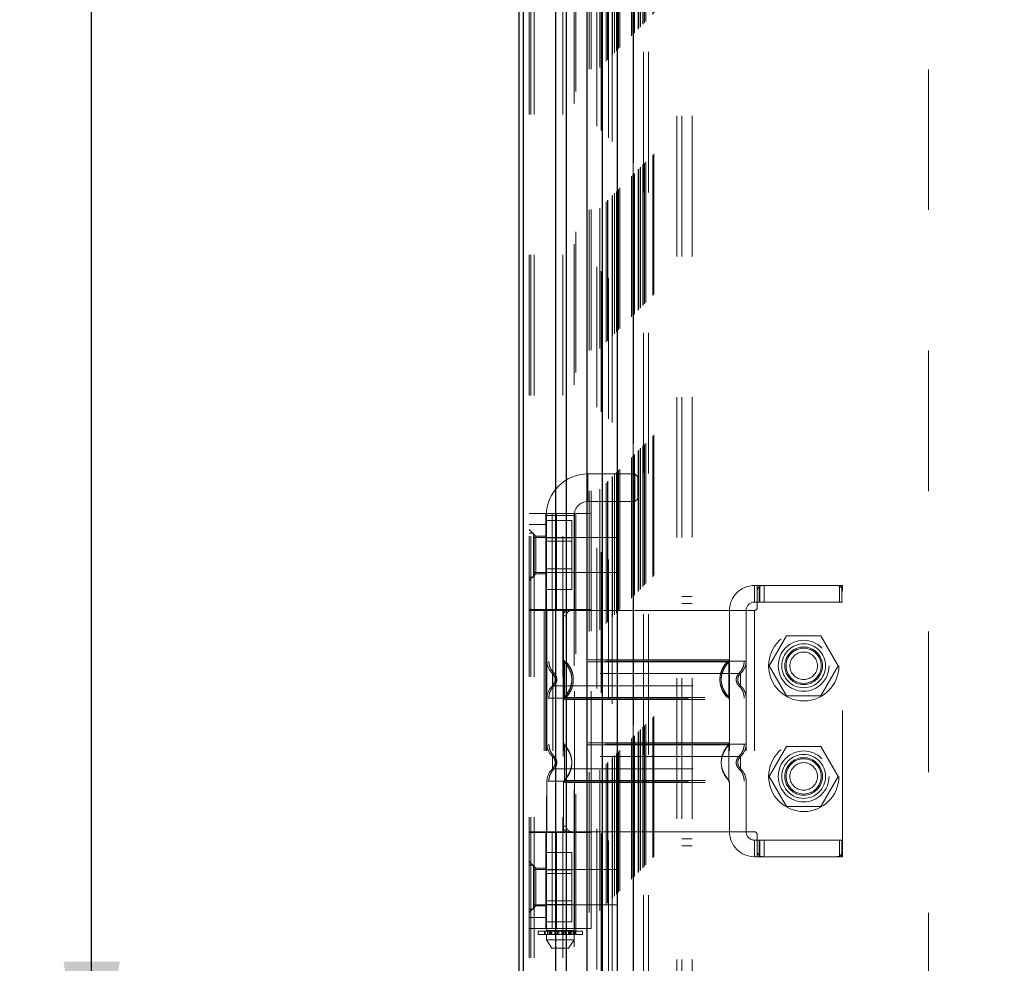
# Model space of a CAD drawing. Header units: inches. Extents: x 0.2 to 10.8, y 0.2 to 8.2.
# Tile 38 of 84: x 2.784 to 3.485, y 3.392 to 4.064. Entities that reach past the tile are written whole.
import ezdxf

# ---------------------------------------------------------------- set-up
doc = ezdxf.new("R2010")
doc.units = ezdxf.units.IN
doc.header["$MEASUREMENT"] = 0
doc.linetypes.add('HIDDEN', pattern=[0.075, 0.05, -0.025])
doc.layers.add('DIMENSIONS', color=140, linetype='Continuous')
doc.styles.add('SLDTEXTSTYLE0', font='TXT', dxfattribs={"width": 0.7})
doc.dimstyles.new('SLDDIMSTYLE0', dxfattribs={"dimtxt": 0.084961, "dimasz": 0.13, "dimexe": 0, "dimexo": 0.0625, "dimgap": 0.02124, "dimtad": 0, "dimtih": 1, "dimtoh": 1, "dimlfac": 10, "dimrnd": 1e-09, "dimzin": 12, "dimdsep": 46, "dimtxsty": 'SLDTEXTSTYLE0', "dimsah": 1, "dimcen": 0.09, "dimadec": 0, "dimazin": 3, "dimtfac": 1, "dimtofl": 0, "dimtmove": 0, "dimatfit": 3, "dimfxl": 0, "dimfrac": 2, "dimtolj": 1, "dimtzin": 12, "dimarcsym": 0})

# ---------------------------------------------------------------- blocks, each defined once
blk = doc.blocks.new('_D_1')
at = {"layer": 'DIMENSIONS'}
for p, q in [((3.4347, 5.05183), (2.71022, 5.05183)), ((2.83522, 5.05183), (2.83522, 4.4183)), ((2.67365, 4.26424), (2.64512, 4.26424)), ((2.64512, 4.26424), (2.64512, 4.12921)), ((2.9968, 4.26424), (3.02533, 4.26424)), ((3.02533, 4.26424), (3.02533, 4.12921)), ((2.64512, 4.12921), (2.67365, 4.12921)), ((3.02533, 4.12921), (2.9968, 4.12921)), ((2.83522, 3.26349), (2.83522, 4.11019)), ((3.43463, 3.26349), (2.71022, 3.26349))]:
    blk.add_line(p, q, dxfattribs=at)
for points in [[(2.83522, 5.05183), (2.81522, 4.92183), (2.85522, 4.92183)], [(2.83522, 3.26349), (2.85522, 3.39349), (2.81522, 3.39349)]]:
    blk.add_solid(points, dxfattribs=at)
at = {"layer": 'DIMENSIONS', "char_height": 0.083333, "attachment_point": 1, "style": 'SLDTEXTSTYLE0'}
for s, insert in [('17.88', (2.67365, 4.39069)), ('454.2', (2.67365, 4.23664))]:
    blk.add_mtext(s, dxfattribs=dict(at, insert=insert))

msp = doc.modelspace()

# ---------------------------------------------------------------- linework, layer by layer
at = {"color": 7, "linetype": 'HIDDEN', "lineweight": 18}
for p, q in [((3.150237, 2.996171), (3.150237, 5.685588)), ((3.146637, 2.996171), (3.146637, 5.330348)), ((3.147692, 2.996171), (3.147692, 5.32975)), ((3.150237, 2.996171), (3.150237, 5.328552)), ((3.170583, 2.996171), (3.170583, 5.318981)), ((3.173128, 2.996171), (3.173128, 5.318671)), ((3.178675, 5.303884), (3.178675, 3.011434)), ((3.179784, 3.012531), (3.179784, 5.30279)), ((3.189387, 3.028327), (3.189387, 5.286995)), ((3.190747, 3.028455), (3.190747, 5.286867)), ((3.194787, 5.287826), (3.194787, 3.027496)), ((3.19683, 3.029577), (3.19683, 5.285744)), ((3.197916, 5.284657), (3.197916, 3.030661)), ((3.201329, 3.034077), (3.201329, 5.281244)), ((3.202306, 3.035054), (3.202306, 5.280268)), ((3.202486, 3.035234), (3.202486, 5.280088)), ((3.202974, 5.27961), (3.202974, 3.035725)), ((3.205688, 5.276924), (3.205688, 3.038397)), ((3.205725, 3.038471), (3.205725, 5.276853)), ((3.205886, 3.038634), (3.205886, 5.276688)), ((3.207319, 3.040071), (3.207319, 5.27525)), ((3.208669, 3.041417), (3.208669, 5.273905)), ((3.209234, 5.27339), (3.209234, 3.041932)), ((3.210232, 3.04298), (3.210232, 5.272342)), ((3.211109, 3.043857), (3.211109, 5.271465)), ((3.219369, 3.052117), (3.219369, 5.263204)), ((3.220369, 3.053117), (3.220369, 5.262204)), ((3.220625, 5.261931), (3.220625, 3.053394)), ((3.220869, 5.261704), (3.220869, 3.053617)), ((3.220869, 3.053617), (3.220869, 5.261704)), ((3.221369, 3.054117), (3.221369, 5.261204)), ((3.221426, 3.054153), (3.221426, 5.261153)), ((3.224119, 3.056867), (3.224119, 5.258454)), ((3.224119, 3.056867), (3.224119, 5.258454)), ((3.224408, 3.057156), (3.224408, 5.258165)), ((3.225523, 3.058271), (3.225523, 5.25705)), ((3.225869, 3.058617), (3.225869, 5.256704)), ((3.227816, 3.060541), (3.227816, 5.254779)), ((3.228665, 3.061413), (3.228665, 5.253909)), ((3.229593, 3.062341), (3.229593, 5.252981)), ((3.234501, 3.067249), (3.234501, 5.248072)), ((3.235375, 3.068127), (3.235375, 5.247219)), ((3.251737, 3.095071), (3.251737, 5.220171)), ((3.251737, 3.095071), (3.251737, 5.220171)), ((3.255337, 3.095071), (3.255337, 5.220171)), ((3.262537, 3.095071), (3.262537, 5.220171)), ((3.220696, 3.140711), (3.220696, 5.174611)), ((3.227896, 3.140711), (3.227896, 5.174611)), ((3.231496, 3.140711), (3.231496, 5.174611)), ((3.231496, 3.140711), (3.231496, 5.174611)), ((3.430696, 3.328211), (3.430696, 4.987111)), ((3.18837, 3.720738), (3.18837, 3.740423)), ((3.221834, 3.740423), (3.18837, 3.740423)), ((3.221834, 3.740423), (3.221834, 3.720738)), ((3.223803, 3.738455), (3.221834, 3.740423)), ((3.223803, 3.738455), (3.223803, 3.722707)), ((3.18837, 3.720738), (3.221834, 3.720738)), ((3.221834, 3.720738), (3.223803, 3.722707)), ((3.146637, 3.712219), (3.190732, 3.712219)), ((3.158448, 3.643912), (3.158448, 3.712219)), ((3.158448, 3.707266), (3.176948, 3.707266)), ((3.158842, 3.710896), (3.178527, 3.710896)), ((3.158842, 3.710896), (3.158842, 3.41562)), ((3.162978, 3.643912), (3.162978, 3.712219)), ((3.166035, 3.712219), (3.166035, 3.643912)), ((3.176948, 3.694968), (3.176948, 3.707266)), ((3.178527, 3.41562), (3.178527, 3.710896)), ((3.178921, 3.643912), (3.178921, 3.712219)), ((3.190732, 3.643912), (3.190732, 3.712219)), ((3.146637, 3.704345), (3.158448, 3.704345)), ((3.151362, 3.696077), (3.146637, 3.700801)), ((3.149762, 3.698296), (3.146637, 3.698296)), ((3.149762, 3.667046), (3.149762, 3.698296)), ((3.209137, 3.695171), (3.149762, 3.695171)), ((3.151362, 3.696077), (3.151362, 3.682691)), ((3.158448, 3.696077), (3.151362, 3.696077)), ((3.158448, 3.694968), (3.176948, 3.694968)), ((3.176948, 3.670373), (3.176948, 3.694968)), ((3.209137, 3.670171), (3.209137, 3.695171)), ((3.176948, 3.692466), (3.158448, 3.692466)), ((3.151362, 3.682691), (3.151362, 3.669305)), ((3.158448, 3.672876), (3.176948, 3.672876)), ((3.146637, 3.664581), (3.151362, 3.669305)), ((3.146637, 3.667046), (3.149762, 3.667046)), ((3.149762, 3.670171), (3.209137, 3.670171)), ((3.151362, 3.669305), (3.158448, 3.669305)), ((3.158448, 3.670373), (3.176948, 3.670373)), ((3.176948, 3.658076), (3.176948, 3.670373)), ((3.158448, 3.658076), (3.176948, 3.658076)), ((3.306873, 3.661038), (3.306873, 3.649227)), ((3.306873, 3.661038), (3.308842, 3.661038)), ((3.308842, 3.661038), (3.31081, 3.661038)), ((3.308842, 3.657101), (3.308842, 3.661038)), ((3.310365, 3.649227), (3.310365, 3.661038)), ((3.31081, 3.649227), (3.31081, 3.661038)), ((3.312779, 3.661038), (3.31081, 3.661038)), ((3.365535, 3.661038), (3.312779, 3.661038)), ((3.313874, 3.649227), (3.313874, 3.661038)), ((3.367503, 3.661038), (3.365535, 3.661038)), ((3.367503, 3.661038), (3.369472, 3.661038)), ((3.367503, 3.649227), (3.367503, 3.661038)), ((3.369044, 3.649227), (3.369044, 3.661038)), ((3.369472, 3.657101), (3.369472, 3.661038)), ((3.262537, 3.653321), (3.255337, 3.653321)), ((3.308842, 3.657101), (3.308842, 3.64529)), ((3.369472, 3.472061), (3.369472, 3.657101)), ((3.190732, 3.643912), (3.146637, 3.643912)), ((3.158448, 3.643912), (3.158448, 3.643321)), ((3.255337, 3.648321), (3.262537, 3.648321)), ((3.308842, 3.649227), (3.306873, 3.649227)), ((3.31081, 3.649227), (3.308842, 3.649227)), ((3.367503, 3.649227), (3.31081, 3.649227)), ((3.369472, 3.649227), (3.367503, 3.649227)), ((3.190732, 3.643321), (3.146637, 3.643321)), ((3.157327, 3.643321), (3.157327, 3.485841)), ((3.158448, 3.643321), (3.158448, 3.485841)), ((3.159236, 3.643321), (3.159236, 3.485841)), ((3.159236, 3.643321), (3.159236, 3.607313)), ((3.163411, 3.643321), (3.163411, 3.485841)), ((3.170695, 3.639384), (3.170695, 3.489778)), ((3.173015, 3.639384), (3.170695, 3.639384)), ((3.171047, 3.643321), (3.171047, 3.485841)), ((3.171047, 3.643321), (3.171047, 3.608166)), ((3.173015, 3.639384), (3.173015, 3.489778)), ((3.178921, 3.485841), (3.178921, 3.643321)), ((3.289157, 3.643321), (3.190732, 3.643321)), ((3.190732, 3.485841), (3.190732, 3.643321)), ((3.306873, 3.643321), (3.289157, 3.643321)), ((3.289157, 3.643321), (3.289157, 3.485841)), ((3.289157, 3.643321), (3.289157, 3.608166)), ((3.300968, 3.643321), (3.300968, 3.485841)), ((3.300968, 3.643321), (3.300968, 3.607313)), ((3.306873, 3.643321), (3.306873, 3.485841)), ((3.306873, 3.643321), (3.306873, 3.485841)), ((3.329615, 3.625211), (3.317318, 3.603911)), ((3.35421, 3.625211), (3.329615, 3.625211)), ((3.366508, 3.603911), (3.35421, 3.625211)), ((3.172647, 3.605261), (3.171636, 3.606761)), ((3.317318, 3.603911), (3.329615, 3.582611)), ((3.35421, 3.582611), (3.366508, 3.603911)), ((3.165139, 3.594108), (3.165033, 3.595089)), ((3.165141, 3.594108), (3.165036, 3.595073)), ((3.295167, 3.595073), (3.295062, 3.594108)), ((3.165033, 3.593128), (3.165139, 3.594108)), ((3.165036, 3.593144), (3.165141, 3.594108)), ((3.295062, 3.594108), (3.295167, 3.593144)), ((3.171636, 3.581456), (3.172647, 3.582956)), ((3.329615, 3.582611), (3.35421, 3.582611)), ((3.171636, 3.547706), (3.172646, 3.546207)), ((3.288568, 3.547706), (3.287556, 3.546206)), ((3.329615, 3.546511), (3.317318, 3.525211)), ((3.35421, 3.546511), (3.329615, 3.546511)), ((3.366508, 3.525211), (3.35421, 3.546511)), ((3.165141, 3.535053), (3.165036, 3.536018)), ((3.165036, 3.534089), (3.165141, 3.535053)), ((3.295167, 3.536018), (3.295062, 3.535053)), ((3.295062, 3.535053), (3.295167, 3.534089)), ((3.295171, 3.536034), (3.295064, 3.535053)), ((3.295064, 3.535053), (3.295171, 3.534073)), ((3.317318, 3.525211), (3.329615, 3.503911)), ((3.35421, 3.503911), (3.366508, 3.525211)), ((3.159236, 3.521849), (3.159236, 3.485841)), ((3.171047, 3.520996), (3.171047, 3.485841)), ((3.172646, 3.523899), (3.171636, 3.522401)), ((3.287556, 3.523901), (3.288568, 3.522401)), ((3.289157, 3.520996), (3.289157, 3.485841)), ((3.300968, 3.521849), (3.300968, 3.485841)), ((3.329615, 3.503911), (3.35421, 3.503911)), ((3.170695, 3.489778), (3.173015, 3.489778)), ((3.190732, 3.485841), (3.146637, 3.485841)), ((3.146637, 3.48525), (3.190732, 3.48525)), ((3.158448, 3.485841), (3.158448, 3.48525)), ((3.158448, 3.416943), (3.158448, 3.48525)), ((3.162978, 3.416943), (3.162978, 3.48525)), ((3.166035, 3.48525), (3.166035, 3.416943)), ((3.178921, 3.416943), (3.178921, 3.48525)), ((3.289157, 3.485841), (3.190732, 3.485841)), ((3.190732, 3.416943), (3.190732, 3.48525)), ((3.306873, 3.485841), (3.289157, 3.485841)), ((3.308842, 3.483872), (3.308842, 3.472061)), ((3.255337, 3.480821), (3.262537, 3.480821)), ((3.255337, 3.475821), (3.262537, 3.475821)), ((3.306873, 3.479935), (3.306873, 3.468124)), ((3.306873, 3.479935), (3.308842, 3.479935)), ((3.308842, 3.479935), (3.31081, 3.479935)), ((3.310365, 3.468124), (3.310365, 3.479935)), ((3.31081, 3.468124), (3.31081, 3.479935)), ((3.367503, 3.479935), (3.31081, 3.479935)), ((3.313874, 3.468124), (3.313874, 3.479935)), ((3.367503, 3.479935), (3.369472, 3.479935)), ((3.367503, 3.468124), (3.367503, 3.479935)), ((3.369044, 3.468124), (3.369044, 3.479935)), ((3.158448, 3.471066), (3.176948, 3.471066)), ((3.176948, 3.458768), (3.176948, 3.471066)), ((3.308842, 3.468124), (3.308842, 3.472061)), ((3.369472, 3.468124), (3.369472, 3.472061)), ((3.151362, 3.459856), (3.146637, 3.464581)), ((3.149762, 3.462096), (3.146637, 3.462096)), ((3.149762, 3.430846), (3.149762, 3.462096)), ((3.308842, 3.468124), (3.306873, 3.468124)), ((3.31081, 3.468124), (3.308842, 3.468124)), ((3.312779, 3.468124), (3.31081, 3.468124)), ((3.312779, 3.468124), (3.365535, 3.468124)), ((3.367503, 3.468124), (3.365535, 3.468124)), ((3.369472, 3.468124), (3.367503, 3.468124)), ((3.209137, 3.458971), (3.149762, 3.458971)), ((3.151362, 3.459856), (3.151362, 3.446471)), ((3.158448, 3.459856), (3.151362, 3.459856)), ((3.158448, 3.458768), (3.176948, 3.458768)), ((3.176948, 3.456266), (3.158448, 3.456266)), ((3.176948, 3.434173), (3.176948, 3.458768)), ((3.209137, 3.433971), (3.209137, 3.458971)), ((3.151362, 3.446471), (3.151362, 3.433085)), ((3.149762, 3.433971), (3.209137, 3.433971)), ((3.158448, 3.436676), (3.176948, 3.436676)), ((3.158448, 3.434173), (3.176948, 3.434173)), ((3.176948, 3.421876), (3.176948, 3.434173)), ((3.146637, 3.42836), (3.151362, 3.433085)), ((3.146637, 3.430846), (3.149762, 3.430846)), ((3.151362, 3.433085), (3.158448, 3.433085)), ((3.158448, 3.424817), (3.146637, 3.424817)), ((3.158448, 3.421876), (3.176948, 3.421876)), ((3.190732, 3.416943), (3.146637, 3.416943)), ((3.152936, 3.415227), (3.159593, 3.415227)), ((3.152936, 3.415227), (3.152936, 3.412864)), ((3.159593, 3.412864), (3.152936, 3.412864)), ((3.15748, 3.415227), (3.15748, 3.412864)), ((3.157523, 3.412864), (3.157523, 3.415227)), ((3.158064, 3.415227), (3.158064, 3.412864)), ((3.178527, 3.41562), (3.158842, 3.41562)), ((3.158842, 3.412864), (3.158842, 3.408927)), ((3.159593, 3.415227), (3.159593, 3.412864)), ((3.159593, 3.415227), (3.160816, 3.415227)), ((3.160816, 3.412864), (3.159593, 3.412864)), ((3.160816, 3.412864), (3.160816, 3.415227)), ((3.160816, 3.415227), (3.162713, 3.415227)), ((3.161969, 3.412864), (3.160816, 3.412864)), ((3.161308, 3.412864), (3.161308, 3.415227)), ((3.161795, 3.41562), (3.161795, 3.412864)), ((3.161795, 3.415227), (3.161795, 3.412864)), ((3.161882, 3.415227), (3.161882, 3.412864)), ((3.161892, 3.412864), (3.161892, 3.415227)), ((3.161969, 3.412864), (3.1754, 3.412864)), ((3.162636, 3.412864), (3.162636, 3.415227)), ((3.162713, 3.415227), (3.162713, 3.412864)), ((3.162713, 3.415227), (3.162732, 3.415227)), ((3.162713, 3.415227), (3.16482, 3.415227)), ((3.162732, 3.412864), (3.162732, 3.415227)), ((3.16482, 3.415227), (3.16482, 3.412864)), ((3.16482, 3.415227), (3.165839, 3.415227)), ((3.165839, 3.412864), (3.165839, 3.415227)), ((3.165839, 3.415227), (3.166708, 3.415227)), ((3.166708, 3.415227), (3.166708, 3.412864)), ((3.166708, 3.415227), (3.167593, 3.415227)), ((3.167593, 3.412864), (3.167593, 3.415227)), ((3.167593, 3.415227), (3.169776, 3.415227)), ((3.169776, 3.415227), (3.169776, 3.412864)), ((3.169776, 3.415227), (3.170661, 3.415227)), ((3.170661, 3.412864), (3.170661, 3.415227)), ((3.170661, 3.415227), (3.17153, 3.415227)), ((3.17153, 3.415227), (3.17153, 3.412864)), ((3.17153, 3.415227), (3.172548, 3.415227)), ((3.172548, 3.412864), (3.172548, 3.415227)), ((3.172548, 3.415227), (3.174637, 3.415227)), ((3.174637, 3.415227), (3.174656, 3.415227)), ((3.174637, 3.415227), (3.174637, 3.412864)), ((3.174656, 3.412864), (3.174656, 3.415227)), ((3.174656, 3.415227), (3.176553, 3.415227)), ((3.174733, 3.415227), (3.174733, 3.412864)), ((3.176553, 3.412864), (3.1754, 3.412864)), ((3.175477, 3.415227), (3.175477, 3.412864)), ((3.175487, 3.412864), (3.175487, 3.415227)), ((3.175574, 3.412864), (3.175574, 3.41562)), ((3.175574, 3.412864), (3.175574, 3.415227)), ((3.176061, 3.415227), (3.176061, 3.412864)), ((3.176553, 3.415227), (3.176553, 3.412864)), ((3.176553, 3.415227), (3.177776, 3.415227)), ((3.177776, 3.412864), (3.176553, 3.412864)), ((3.177776, 3.412864), (3.177776, 3.415227)), ((3.177776, 3.415227), (3.184433, 3.415227)), ((3.184433, 3.412864), (3.177776, 3.412864)), ((3.178527, 3.408927), (3.178527, 3.412864)), ((3.179305, 3.412864), (3.179305, 3.415227)), ((3.179846, 3.415227), (3.179846, 3.412864)), ((3.179889, 3.412864), (3.179889, 3.415227)), ((3.184433, 3.412864), (3.184433, 3.415227)), ((3.158842, 3.408927), (3.178527, 3.408927)), ((3.158842, 3.408927), (3.162779, 3.403022)), ((3.17459, 3.403022), (3.178527, 3.408927)), ((3.162779, 3.403022), (3.17459, 3.403022))]:
    msp.add_line(p, q, dxfattribs=at)
at = {"color": 7, "linetype": 'Continuous', "lineweight": 25}
for p, q in [((3.139437, 2.996171), (3.139437, 5.331166)), ((3.1426, 2.996171), (3.1426, 5.32975)), ((3.165492, 2.996171), (3.165492, 5.318981)), ((3.173128, 2.996171), (3.173128, 5.318671)), ((3.187696, 5.287826), (3.187696, 3.027496)), ((3.198598, 5.276924), (3.198598, 3.038397)), ((3.209234, 5.27339), (3.209234, 3.041932))]:
    msp.add_line(p, q, dxfattribs=at)
at = {"color": 7, "linetype": 'HIDDEN', "lineweight": 18}
for centre, radius in [((3.341996, 3.603911), 0.025), ((3.341913, 3.603951), 0.01811), ((3.341913, 3.603911), 0.015625), ((3.341913, 3.603951), 0.013386), ((3.341913, 3.603911), 0.0125), ((3.341913, 3.603911), 0.009795), ((3.341996, 3.525211), 0.025), ((3.341913, 3.525211), 0.01811), ((3.341913, 3.525211), 0.015625), ((3.341913, 3.525211), 0.013386), ((3.341913, 3.525211), 0.0125), ((3.341913, 3.525211), 0.009795)]:
    msp.add_circle(centre, radius, dxfattribs=at)
for centre, radius, start, end in [((3.18837, 3.710896), 0.029528, 90, 180), ((3.18837, 3.710896), 0.009843, 90, 180), ((3.306873, 3.643321), 0.017717, 90, 180), ((3.312779, 3.657101), 0.003937, 90, 180), ((3.365535, 3.657101), 0.003937, 0, 90), ((3.306873, 3.643321), 0.005906, 90, 180), ((3.306873, 3.64529), 0.001969, 270, 0), ((3.171047, 3.607313), 0.011811, 180, 228.236602), ((3.173015, 3.608166), 0.001969, 180, 225.523728), ((3.287188, 3.608166), 0.001969, 314.476272, 360), ((3.289157, 3.607313), 0.011811, 311.763398, 0), ((3.171047, 3.580904), 0.011811, 131.763398, 180), ((3.289157, 3.580904), 0.011811, 0, 48.236602), ((3.173015, 3.580051), 0.001969, 134.476272, 180), ((3.287188, 3.580051), 0.001969, 0, 45.523727), ((3.171047, 3.548258), 0.011811, 180, 228.236602), ((3.173015, 3.549111), 0.001969, 180, 225.523728), ((3.287188, 3.549111), 0.001969, 314.476272, 360), ((3.289157, 3.548258), 0.011811, 311.763398, 0), ((3.171047, 3.521849), 0.011811, 131.763398, 180), ((3.289157, 3.521849), 0.011811, 0, 48.236602), ((3.173015, 3.520996), 0.001969, 134.476272, 180), ((3.287188, 3.520996), 0.001969, 0, 45.523727), ((3.306873, 3.485841), 0.017717, 180, 270), ((3.306873, 3.485841), 0.005906, 180, 270), ((3.306873, 3.483872), 0.001969, 0, 90), ((3.312779, 3.472061), 0.003937, 180, 270), ((3.365535, 3.472061), 0.003937, 270, 0)]:
    msp.add_arc(centre, radius, start, end, dxfattribs=at)
for points, knots in [([(3.227485, 3.060239), (3.227476, 3.062808), (3.227451, 3.070101), (3.22743, 3.083343), (3.227417, 3.101038), (3.227416, 3.121608), (3.227422, 3.151026), (3.227428, 3.187548), (3.227422, 3.241999), (3.227425, 3.307175), (3.227423, 3.449403), (3.227424, 3.728917), (3.227424, 4.194356), (3.227423, 4.60386), (3.227424, 4.885802), (3.227422, 4.991393), (3.227428, 5.070752), (3.227424, 5.12405), (3.227417, 5.150981), (3.227416, 5.176474), (3.22743, 5.198965), (3.22746, 5.217693), (3.227503, 5.232764), (3.227549, 5.24469), (3.227584, 5.251744), (3.227599, 5.25488), (3.227599, 5.254973)], [0, 0, 0, 0, 0.003511, 0.0099701, 0.0180998, 0.0276981, 0.0380872, 0.0583118, 0.0776208, 0.1125159, 0.1474018, 0.2720339, 0.4945852, 0.7836126, 0.8317878, 0.8799735, 0.9279454, 0.9402645, 0.9528273, 0.9647577, 0.9751107, 0.9835701, 0.9903575, 0.9957119, 0.9998723, 1, 1, 1, 1]), ([(3.174401, 3.643321), (3.173963, 3.643321), (3.173508, 3.64323), (3.172625, 3.642852), (3.172203, 3.642565), (3.17149, 3.64184), (3.171196, 3.641397), (3.170801, 3.640436), (3.170695, 3.639912), (3.170695, 3.639384)], [0, 0, 0, 0, 0.25, 0.25, 0.5, 0.5, 0.75, 0.75, 1, 1, 1, 1]), ([(3.173015, 3.639384), (3.173015, 3.639906), (3.173116, 3.640418), (3.173505, 3.641373), (3.173792, 3.641811), (3.174499, 3.642537), (3.174925, 3.642829), (3.175832, 3.643219), (3.176321, 3.643321), (3.176806, 3.643321)], [0, 0, 0, 0, 0.25, 0.25, 0.5, 0.5, 0.75, 0.75, 1, 1, 1, 1]), ([(3.300968, 3.607313), (3.300704, 3.607313), (3.300177, 3.607313), (3.295963, 3.607313), (3.289413, 3.607313), (3.280532, 3.607313), (3.269727, 3.607313), (3.257396, 3.607313), (3.244016, 3.607313), (3.230102, 3.607313), (3.216187, 3.607313), (3.202808, 3.607313), (3.190475, 3.607313), (3.179675, 3.607313), (3.170775, 3.607313), (3.164298, 3.607313), (3.160571, 3.607313), (3.160085, 3.607313), (3.159925, 3.607313)], [0, 0, 0, 0, 0.0645411, 0.1290823, 0.1936234, 0.2581646, 0.3227057, 0.3872469, 0.451788, 0.5163292, 0.5808703, 0.6454115, 0.7099526, 0.7744938, 0.8390349, 0.9035761, 0.9681172, 1, 1, 1, 1]), ([(3.160604, 3.607313), (3.160653, 3.606488), (3.160754, 3.60482), (3.161556, 3.602426), (3.162783, 3.600228), (3.163942, 3.599048), (3.164515, 3.598465)], [0, 0, 0, 0, 0.2473385, 0.5001343, 0.7528702, 1, 1, 1, 1]), ([(3.171332, 3.608175), (3.171338, 3.608044), (3.171351, 3.60778), (3.171475, 3.6074), (3.171658, 3.607045), (3.171837, 3.606851), (3.171925, 3.606755)], [0, 0, 0, 0, 0.247522, 0.4999967, 0.7524731, 1, 1, 1, 1]), ([(3.288568, 3.606761), (3.288576, 3.606761), (3.287042, 3.606761), (3.281191, 3.606761), (3.276856, 3.606761), (3.266029, 3.606761), (3.259545, 3.606761), (3.245406, 3.606761), (3.237754, 3.606762), (3.22245, 3.606762), (3.214797, 3.606762), (3.20066, 3.606762), (3.194173, 3.606762), (3.183349, 3.606762), (3.179013, 3.606762), (3.173162, 3.606762), (3.171624, 3.606762), (3.171637, 3.606762)], [0, 0, 0, 0, 0.125, 0.125, 0.25, 0.25, 0.375, 0.375, 0.5, 0.5, 0.625, 0.625, 0.75, 0.75, 0.875, 0.875, 1, 1, 1, 1]), ([(3.171636, 3.606761), (3.171636, 3.606794), (3.171636, 3.604695), (3.171636, 3.599076), (3.171636, 3.594108), (3.171636, 3.589141), (3.171636, 3.583522), (3.171636, 3.581422), (3.171636, 3.581456)], [6.2831853, 6.2831853, 6.2831853, 6.2831853, 7.0685835, 7.4612826, 7.8539816, 8.2466807, 8.6393798, 9.424778, 9.424778, 9.424778, 9.424778]), ([(3.17686, 3.59588), (3.176585, 3.597327), (3.176121, 3.599767), (3.174468, 3.602694), (3.173013, 3.604878), (3.172116, 3.605945), (3.171636, 3.606515)], [0, 0, 0, 0, 0.3903268, 0.6579933, 0.8169695, 1, 1, 1, 1]), ([(3.288468, 3.608166), (3.288356, 3.608166), (3.287957, 3.608166), (3.284925, 3.608166), (3.279545, 3.608166), (3.272123, 3.608166), (3.263124, 3.608166), (3.252846, 3.608166), (3.241697, 3.608166), (3.230102, 3.608166), (3.218506, 3.608166), (3.207357, 3.608166), (3.197079, 3.608166), (3.188081, 3.608166), (3.180659, 3.608166), (3.175279, 3.608166), (3.172246, 3.608166), (3.171848, 3.608166), (3.171736, 3.608166)], [0, 0, 0, 0, 0.0265657, 0.09419917, 0.16183265, 0.22946612, 0.29709959, 0.36473307, 0.43236654, 0.50000002, 0.56763349, 0.63526696, 0.70290044, 0.77053391, 0.83816738, 0.90580086, 0.97343433, 1, 1, 1, 1]), ([(3.172662, 3.606879), (3.173456, 3.606006), (3.175044, 3.60426), (3.176694, 3.601081), (3.177746, 3.597671), (3.178108, 3.594108), (3.177746, 3.590546), (3.176694, 3.587136), (3.175044, 3.583957), (3.173456, 3.582211), (3.172662, 3.581338)], [0, 0, 0, 0, 0.1250858, 0.2501264, 0.3751555, 0.5, 0.6248445, 0.7498736, 0.8749142, 1, 1, 1, 1]), ([(3.287668, 3.581338), (3.286872, 3.582211), (3.28528, 3.583957), (3.283627, 3.587136), (3.282572, 3.590546), (3.28221, 3.594108), (3.282572, 3.597671), (3.283627, 3.601081), (3.28528, 3.60426), (3.286872, 3.606006), (3.287668, 3.606879)], [0, 0, 0, 0, 0.1250857, 0.2501262, 0.3751554, 0.5, 0.6248446, 0.7498738, 0.8749143, 1, 1, 1, 1]), ([(3.288568, 3.581456), (3.28519, 3.584733), (3.281326, 3.594108), (3.28519, 3.603483), (3.288568, 3.606761)], [0.02713175, 0.02713175, 0.02713175, 0.02713175, 0.5, 0.97286829, 0.97286829, 0.97286829, 0.97286829]), ([(3.288568, 3.606515), (3.288088, 3.605945), (3.287191, 3.604878), (3.285735, 3.602694), (3.284083, 3.599767), (3.283619, 3.597327), (3.283344, 3.59588)], [0, 0, 0, 0, 0.1830305, 0.3420067, 0.6096732, 1, 1, 1, 1]), ([(3.288279, 3.606755), (3.288367, 3.606851), (3.288546, 3.607045), (3.288728, 3.6074), (3.288852, 3.60778), (3.288865, 3.608044), (3.288872, 3.608175)], [0, 0, 0, 0, 0.2475269, 0.5000033, 0.752478, 1, 1, 1, 1]), ([(3.288568, 3.581456), (3.288568, 3.581422), (3.288568, 3.583522), (3.288568, 3.589141), (3.288568, 3.594108), (3.288568, 3.599076), (3.288568, 3.604695), (3.288568, 3.606794), (3.288568, 3.606761)], [3.1415927, 3.1415927, 3.1415927, 3.1415927, 3.9269908, 4.3196899, 4.712389, 5.1050881, 5.4977871, 6.2831853, 6.2831853, 6.2831853, 6.2831853]), ([(3.295689, 3.598465), (3.296262, 3.599048), (3.29742, 3.600228), (3.298647, 3.602426), (3.29945, 3.60482), (3.29955, 3.606488), (3.2996, 3.607313)], [0, 0, 0, 0, 0.2471298, 0.4998657, 0.7526615, 1, 1, 1, 1]), ([(3.297025, 3.598502), (3.297036, 3.598502), (3.293102, 3.598502), (3.277889, 3.598502), (3.256694, 3.598502), (3.230102, 3.598502), (3.203509, 3.598502), (3.182314, 3.598502), (3.167102, 3.598502), (3.163168, 3.598502), (3.163179, 3.598502)], [4.7124141, 4.7124141, 4.7124141, 4.7124141, 5.1572161, 5.4883922, 5.8858034, 6.2832146, 6.6806259, 7.0780371, 7.4092131, 7.8540152, 7.8540152, 7.8540152, 7.8540152]), ([(3.164488, 3.596742), (3.164339, 3.597032), (3.164001, 3.597689), (3.163474, 3.598211), (3.163179, 3.598502)], [0, 0, 0, 0, 0.4403802, 1, 1, 1, 1]), ([(3.16318, 3.598503), (3.16318, 3.598503), (3.16318, 3.598389), (3.16318, 3.597948), (3.16318, 3.597623), (3.16318, 3.596809), (3.16318, 3.596322), (3.16318, 3.595259), (3.16318, 3.594684), (3.16318, 3.593533), (3.16318, 3.592958), (3.16318, 3.591895), (3.16318, 3.591408), (3.16318, 3.590594), (3.16318, 3.590268), (3.16318, 3.589828), (3.16318, 3.589714), (3.16318, 3.589714)], [0, 0, 0, 0, 0.125, 0.125, 0.25, 0.25, 0.375, 0.375, 0.5, 0.5, 0.625, 0.625, 0.75, 0.75, 0.875, 0.875, 1, 1, 1, 1]), ([(3.164755, 3.596106), (3.164714, 3.596242), (3.164552, 3.596774), (3.16404, 3.597616), (3.163466, 3.598207), (3.16318, 3.598503)], [0, 0, 0, 0, 0.1474872, 0.574212, 1, 1, 1, 1]), ([(3.165107, 3.594726), (3.165048, 3.595084), (3.16493, 3.595805), (3.164509, 3.596773), (3.163939, 3.597605), (3.163435, 3.597974), (3.16318, 3.59816)], [0, 0, 0, 0, 0.2435771, 0.490859, 0.7427282, 1, 1, 1, 1]), ([(3.164318, 3.598542), (3.164609, 3.598246), (3.165191, 3.597656), (3.165802, 3.596554), (3.166196, 3.595362), (3.166333, 3.594108), (3.166196, 3.592855), (3.165802, 3.591663), (3.165191, 3.590561), (3.164609, 3.58997), (3.164318, 3.589675)], [0, 0, 0, 0, 0.12483229, 0.24993898, 0.37510563, 0.5, 0.62489437, 0.75006102, 0.87516771, 1, 1, 1, 1]), ([(3.175689, 3.587948), (3.176318, 3.590002), (3.177576, 3.594108), (3.176318, 3.598215), (3.175689, 3.600269)], [0, 0, 0, 0, 0.49999999, 1, 1, 1, 1]), ([(3.295886, 3.589675), (3.295595, 3.58997), (3.295012, 3.590561), (3.294401, 3.591663), (3.294008, 3.592855), (3.293871, 3.594108), (3.294008, 3.595362), (3.294401, 3.596554), (3.295012, 3.597656), (3.295595, 3.598246), (3.295886, 3.598542)], [0, 0, 0, 0, 0.1248323, 0.249939, 0.3751056, 0.5, 0.6248944, 0.750061, 0.8751677, 1, 1, 1, 1]), ([(3.297024, 3.59816), (3.296769, 3.597974), (3.296265, 3.597605), (3.295694, 3.596773), (3.295274, 3.595805), (3.295155, 3.595084), (3.295096, 3.594726)], [0, 0, 0, 0, 0.25727177, 0.50914097, 0.75642294, 1, 1, 1, 1]), ([(3.297024, 3.598503), (3.296737, 3.598207), (3.296163, 3.597616), (3.295652, 3.596774), (3.29549, 3.596242), (3.295448, 3.596106)], [0, 0, 0, 0, 0.425788, 0.8525128, 1, 1, 1, 1]), ([(3.297024, 3.589714), (3.297024, 3.589714), (3.297024, 3.589828), (3.297024, 3.590268), (3.297024, 3.590594), (3.297024, 3.591408), (3.297024, 3.591895), (3.297024, 3.592958), (3.297024, 3.593533), (3.297024, 3.594684), (3.297024, 3.595259), (3.297024, 3.596322), (3.297024, 3.596809), (3.297024, 3.597623), (3.297024, 3.597948), (3.297024, 3.598389), (3.297024, 3.598503), (3.297024, 3.598503)], [0, 0, 0, 0, 0.125, 0.125, 0.25, 0.25, 0.375, 0.375, 0.5, 0.5, 0.625, 0.625, 0.75, 0.75, 0.875, 0.875, 1, 1, 1, 1]), ([(3.164515, 3.589752), (3.163942, 3.589169), (3.162783, 3.587988), (3.161556, 3.58579), (3.160754, 3.583396), (3.160653, 3.581729), (3.160604, 3.580904)], [0, 0, 0, 0, 0.24712977, 0.49986575, 0.75266154, 1, 1, 1, 1]), ([(3.163179, 3.589715), (3.163168, 3.589715), (3.167102, 3.589715), (3.182314, 3.589715), (3.203509, 3.589715), (3.230102, 3.589715), (3.256694, 3.589715), (3.277889, 3.589715), (3.293102, 3.589715), (3.297036, 3.589715), (3.297025, 3.589715)], [4.7123641, 4.7123641, 4.7123641, 4.7123641, 5.1571661, 5.4883421, 5.8857534, 6.2831646, 6.6805758, 7.0779871, 7.4091631, 7.853965, 7.853965, 7.853965, 7.853965]), ([(3.163179, 3.589715), (3.163474, 3.590006), (3.164001, 3.590527), (3.164339, 3.591185), (3.164488, 3.591474)], [0, 0, 0, 0, 0.5596198, 1, 1, 1, 1]), ([(3.16318, 3.590057), (3.163435, 3.590243), (3.163939, 3.590612), (3.164509, 3.591444), (3.16493, 3.592412), (3.165048, 3.593133), (3.165107, 3.593491)], [0, 0, 0, 0, 0.2572718, 0.509141, 0.7564229, 1, 1, 1, 1]), ([(3.16318, 3.589714), (3.163466, 3.590009), (3.16404, 3.590601), (3.164552, 3.591443), (3.164714, 3.591975), (3.164755, 3.592111)], [0, 0, 0, 0, 0.42578797, 0.85251277, 1, 1, 1, 1]), ([(3.171636, 3.581701), (3.172116, 3.582272), (3.173013, 3.583339), (3.174468, 3.585522), (3.176121, 3.58845), (3.176585, 3.59089), (3.17686, 3.592337)], [0, 0, 0, 0, 0.1830305, 0.3420067, 0.6096732, 1, 1, 1, 1]), ([(3.283344, 3.592337), (3.283619, 3.59089), (3.284083, 3.58845), (3.285735, 3.585522), (3.287191, 3.583339), (3.288088, 3.582272), (3.288568, 3.581701)], [0, 0, 0, 0, 0.39032676, 0.6579933, 0.81696947, 1, 1, 1, 1]), ([(3.295096, 3.593491), (3.295155, 3.593133), (3.295274, 3.592412), (3.295694, 3.591444), (3.296265, 3.590612), (3.296769, 3.590243), (3.297024, 3.590057)], [0, 0, 0, 0, 0.24357706, 0.49085903, 0.74272823, 1, 1, 1, 1]), ([(3.295448, 3.592111), (3.29549, 3.591975), (3.295652, 3.591443), (3.296163, 3.590601), (3.296737, 3.590009), (3.297024, 3.589714)], [0, 0, 0, 0, 0.1474872, 0.574212, 1, 1, 1, 1]), ([(3.2996, 3.580904), (3.29955, 3.581729), (3.29945, 3.583396), (3.298647, 3.58579), (3.29742, 3.587988), (3.296262, 3.589169), (3.295689, 3.589752)], [0, 0, 0, 0, 0.24733846, 0.50013425, 0.75287023, 1, 1, 1, 1]), ([(3.159925, 3.580904), (3.160085, 3.580904), (3.160571, 3.580904), (3.164298, 3.580904), (3.170775, 3.580904), (3.179675, 3.580904), (3.190475, 3.580904), (3.202808, 3.580904), (3.216187, 3.580904), (3.230102, 3.580904), (3.244016, 3.580904), (3.257396, 3.580904), (3.269727, 3.580904), (3.280532, 3.580904), (3.289413, 3.580904), (3.295963, 3.580904), (3.300177, 3.580904), (3.300704, 3.580904), (3.300968, 3.580904)], [0, 0, 0, 0, 0.03188281, 0.09642395, 0.1609651, 0.22550625, 0.29004739, 0.35458854, 0.41912968, 0.48367083, 0.54821198, 0.61275312, 0.67729427, 0.74183542, 0.80637656, 0.87091771, 0.93545885, 1, 1, 1, 1]), ([(3.171925, 3.581462), (3.171837, 3.581366), (3.171658, 3.581172), (3.171475, 3.580817), (3.171351, 3.580437), (3.171338, 3.580173), (3.171332, 3.580042)], [0, 0, 0, 0, 0.2475269, 0.5000034, 0.752478, 1, 1, 1, 1]), ([(3.171637, 3.581455), (3.171624, 3.581455), (3.173162, 3.581455), (3.179013, 3.581455), (3.183349, 3.581455), (3.194173, 3.581455), (3.20066, 3.581455), (3.214797, 3.581455), (3.22245, 3.581455), (3.237754, 3.581455), (3.245406, 3.581455), (3.259545, 3.581455), (3.266029, 3.581455), (3.276856, 3.581456), (3.281191, 3.581456), (3.287042, 3.581456), (3.288576, 3.581456), (3.288568, 3.581456)], [0, 0, 0, 0, 0.125, 0.125, 0.25, 0.25, 0.375, 0.375, 0.5, 0.5, 0.625, 0.625, 0.75, 0.75, 0.875, 0.875, 1, 1, 1, 1]), ([(3.288872, 3.580042), (3.288865, 3.580173), (3.288852, 3.580437), (3.288728, 3.580817), (3.288546, 3.581172), (3.288367, 3.581366), (3.288279, 3.581462)], [0, 0, 0, 0, 0.247522, 0.4999966, 0.7524731, 1, 1, 1, 1]), ([(3.171736, 3.580051), (3.171848, 3.580051), (3.172246, 3.580051), (3.175279, 3.580051), (3.180659, 3.580051), (3.188081, 3.580051), (3.197079, 3.580051), (3.207357, 3.580051), (3.218506, 3.580051), (3.230102, 3.580051), (3.241697, 3.580051), (3.252846, 3.580051), (3.263124, 3.580051), (3.272123, 3.580051), (3.279545, 3.580051), (3.284925, 3.580051), (3.287957, 3.580051), (3.288356, 3.580051), (3.288468, 3.580051)], [0, 0, 0, 0, 0.0265657, 0.0941991, 0.1618326, 0.2294661, 0.2970996, 0.364733, 0.4323665, 0.5, 0.5676335, 0.6352669, 0.7029004, 0.7705339, 0.8381674, 0.9058008, 0.9734343, 1, 1, 1, 1]), ([(3.300968, 3.548258), (3.300704, 3.548258), (3.300177, 3.548258), (3.295963, 3.548258), (3.289413, 3.548258), (3.280532, 3.548258), (3.269727, 3.548258), (3.257396, 3.548258), (3.244016, 3.548258), (3.230102, 3.548258), (3.216187, 3.548258), (3.202808, 3.548258), (3.190475, 3.548258), (3.179675, 3.548258), (3.170775, 3.548258), (3.164298, 3.548258), (3.160571, 3.548258), (3.160085, 3.548258), (3.159925, 3.548258)], [0, 0, 0, 0, 0.0645411, 0.1290823, 0.1936234, 0.2581646, 0.3227057, 0.3872469, 0.451788, 0.5163292, 0.5808703, 0.6454115, 0.7099526, 0.7744938, 0.8390349, 0.9035761, 0.9681172, 1, 1, 1, 1]), ([(3.160604, 3.548258), (3.160653, 3.547433), (3.160754, 3.545765), (3.161556, 3.543371), (3.162783, 3.541173), (3.163942, 3.539993), (3.164515, 3.53941)], [0, 0, 0, 0, 0.2473385, 0.5001343, 0.7528702, 1, 1, 1, 1]), ([(3.171332, 3.54912), (3.171338, 3.548989), (3.171351, 3.548725), (3.171475, 3.548345), (3.171658, 3.54799), (3.171837, 3.547796), (3.171925, 3.5477)], [0, 0, 0, 0, 0.2475219, 0.4999966, 0.752473, 1, 1, 1, 1]), ([(3.171636, 3.547706), (3.171636, 3.547739), (3.171636, 3.54564), (3.171636, 3.540021), (3.171636, 3.535053), (3.171636, 3.530086), (3.171636, 3.524467), (3.171636, 3.522367), (3.171636, 3.522401)], [6.2831853, 6.2831853, 6.2831853, 6.2831853, 7.0685835, 7.4612826, 7.8539816, 8.2466807, 8.6393798, 9.424778, 9.424778, 9.424778, 9.424778]), ([(3.17686, 3.536825), (3.176585, 3.538272), (3.176121, 3.540712), (3.174468, 3.543639), (3.173013, 3.545823), (3.172116, 3.546889), (3.171636, 3.54746)], [0, 0, 0, 0, 0.3903268, 0.6579933, 0.8169695, 1, 1, 1, 1]), ([(3.288468, 3.549111), (3.288356, 3.549111), (3.287957, 3.549111), (3.284925, 3.549111), (3.279545, 3.549111), (3.272123, 3.549111), (3.263124, 3.549111), (3.252846, 3.549111), (3.241697, 3.549111), (3.230102, 3.549111), (3.218506, 3.549111), (3.207357, 3.549111), (3.197079, 3.549111), (3.188081, 3.549111), (3.180659, 3.549111), (3.175279, 3.549111), (3.172246, 3.549111), (3.171848, 3.549111), (3.171736, 3.549111)], [0, 0, 0, 0, 0.0265657, 0.09419917, 0.16183265, 0.22946612, 0.29709959, 0.36473307, 0.43236654, 0.50000002, 0.56763349, 0.63526696, 0.70290044, 0.77053391, 0.83816738, 0.90580086, 0.97343433, 1, 1, 1, 1]), ([(3.288184, 3.547706), (3.288147, 3.547706), (3.287948, 3.547706), (3.286298, 3.547706), (3.282789, 3.547706), (3.276948, 3.547706), (3.268594, 3.547706), (3.257634, 3.547706), (3.244498, 3.547706), (3.230102, 3.547706), (3.215705, 3.547706), (3.202569, 3.547706), (3.19161, 3.547706), (3.183255, 3.547706), (3.177415, 3.547706), (3.173906, 3.547706), (3.172256, 3.547706), (3.172057, 3.547706), (3.17202, 3.547706)], [0, 0, 0, 0, 0.0117088, 0.0629316, 0.120649, 0.1851791, 0.2564308, 0.3337142, 0.4156154, 0.5000373, 0.5844592, 0.6663605, 0.7436438, 0.8148955, 0.8794256, 0.937143, 0.9883658, 1, 1, 1, 1]), ([(3.288568, 3.54746), (3.288088, 3.546889), (3.287191, 3.545823), (3.285735, 3.543639), (3.284083, 3.540712), (3.283619, 3.538272), (3.283344, 3.536825)], [0, 0, 0, 0, 0.1830305, 0.3420067, 0.6096732, 1, 1, 1, 1]), ([(3.28828, 3.5477), (3.288368, 3.547796), (3.288546, 3.54799), (3.288729, 3.548345), (3.288853, 3.548725), (3.288866, 3.548989), (3.288873, 3.54912)], [0, 0, 0, 0, 0.2475266, 0.500003, 0.7524778, 1, 1, 1, 1]), ([(3.288568, 3.522401), (3.288568, 3.522367), (3.288568, 3.524467), (3.288568, 3.530086), (3.288568, 3.535053), (3.288568, 3.540021), (3.288568, 3.54564), (3.288568, 3.547739), (3.288568, 3.547706)], [3.1415927, 3.1415927, 3.1415927, 3.1415927, 3.9269908, 4.3196899, 4.712389, 5.1050881, 5.4977871, 6.2831853, 6.2831853, 6.2831853, 6.2831853]), ([(3.295689, 3.53941), (3.296262, 3.539993), (3.29742, 3.541173), (3.298647, 3.543371), (3.29945, 3.545765), (3.29955, 3.547433), (3.2996, 3.548258)], [0, 0, 0, 0, 0.2471298, 0.4998657, 0.7526615, 1, 1, 1, 1]), ([(3.297025, 3.539447), (3.297036, 3.539447), (3.293102, 3.539447), (3.277889, 3.539447), (3.256694, 3.539447), (3.230102, 3.539447), (3.203509, 3.539447), (3.182314, 3.539447), (3.167102, 3.539447), (3.163168, 3.539447), (3.163179, 3.539447)], [4.7124141, 4.7124141, 4.7124141, 4.7124141, 5.1572161, 5.4883922, 5.8858034, 6.2832146, 6.6806259, 7.0780371, 7.4092131, 7.8540152, 7.8540152, 7.8540152, 7.8540152]), ([(3.16318, 3.539448), (3.16318, 3.539448), (3.16318, 3.539334), (3.16318, 3.538893), (3.16318, 3.538568), (3.16318, 3.537754), (3.16318, 3.537267), (3.16318, 3.536204), (3.16318, 3.535629), (3.16318, 3.534478), (3.16318, 3.533903), (3.16318, 3.53284), (3.16318, 3.532353), (3.16318, 3.531539), (3.16318, 3.531213), (3.16318, 3.530773), (3.16318, 3.530659), (3.16318, 3.530659)], [0, 0, 0, 0, 0.125, 0.125, 0.25, 0.25, 0.375, 0.375, 0.5, 0.5, 0.625, 0.625, 0.75, 0.75, 0.875, 0.875, 1, 1, 1, 1]), ([(3.164755, 3.53705), (3.164714, 3.537187), (3.164552, 3.537718), (3.16404, 3.53856), (3.163466, 3.539152), (3.16318, 3.539448)], [0, 0, 0, 0, 0.1474872, 0.574212, 1, 1, 1, 1]), ([(3.165107, 3.535671), (3.165048, 3.536029), (3.16493, 3.53675), (3.164509, 3.537717), (3.163939, 3.53855), (3.163435, 3.538919), (3.16318, 3.539105)], [0, 0, 0, 0, 0.2435771, 0.490859, 0.7427282, 1, 1, 1, 1]), ([(3.164318, 3.539486), (3.164609, 3.539191), (3.165191, 3.538601), (3.165802, 3.537499), (3.166196, 3.536307), (3.166333, 3.535053), (3.166196, 3.5338), (3.165802, 3.532608), (3.165191, 3.531506), (3.164609, 3.530915), (3.164318, 3.53062)], [0, 0, 0, 0, 0.1248323, 0.249939, 0.3751056, 0.5, 0.6248944, 0.750061, 0.8751677, 1, 1, 1, 1]), ([(3.175688, 3.541215), (3.176317, 3.539161), (3.177576, 3.535053), (3.176317, 3.530945), (3.175688, 3.528891)], [0, 0, 0, 0, 0.5, 1, 1, 1, 1]), ([(3.284515, 3.541213), (3.283886, 3.53916), (3.282628, 3.535053), (3.283886, 3.530947), (3.284515, 3.528893)], [0, 0, 0, 0, 0.50000001, 1, 1, 1, 1]), ([(3.295886, 3.53062), (3.295595, 3.530915), (3.295012, 3.531506), (3.294401, 3.532608), (3.294008, 3.5338), (3.293871, 3.535053), (3.294008, 3.536307), (3.294401, 3.537499), (3.295012, 3.538601), (3.295595, 3.539191), (3.295886, 3.539486)], [0, 0, 0, 0, 0.1248323, 0.249939, 0.3751056, 0.5, 0.6248944, 0.750061, 0.8751677, 1, 1, 1, 1]), ([(3.297024, 3.539105), (3.296769, 3.538919), (3.296265, 3.53855), (3.295694, 3.537717), (3.295274, 3.53675), (3.295155, 3.536029), (3.295096, 3.535671)], [0, 0, 0, 0, 0.2572718, 0.509141, 0.7564229, 1, 1, 1, 1]), ([(3.297024, 3.539448), (3.296737, 3.539152), (3.296163, 3.53856), (3.295652, 3.537718), (3.29549, 3.537187), (3.295448, 3.53705)], [0, 0, 0, 0, 0.425788, 0.8525128, 1, 1, 1, 1]), ([(3.297024, 3.539447), (3.29673, 3.539156), (3.296203, 3.538634), (3.295864, 3.537977), (3.295715, 3.537687)], [0, 0, 0, 0, 0.55962, 1, 1, 1, 1]), ([(3.297024, 3.530659), (3.297024, 3.530659), (3.297024, 3.530773), (3.297024, 3.531213), (3.297024, 3.531539), (3.297024, 3.532353), (3.297024, 3.53284), (3.297024, 3.533903), (3.297024, 3.534478), (3.297024, 3.535629), (3.297024, 3.536204), (3.297024, 3.537267), (3.297024, 3.537754), (3.297024, 3.538568), (3.297024, 3.538893), (3.297024, 3.539334), (3.297024, 3.539448), (3.297024, 3.539448)], [0, 0, 0, 0, 0.125, 0.125, 0.25, 0.25, 0.375, 0.375, 0.5, 0.5, 0.625, 0.625, 0.75, 0.75, 0.875, 0.875, 1, 1, 1, 1]), ([(3.16318, 3.531002), (3.163435, 3.531188), (3.163939, 3.531557), (3.164509, 3.532389), (3.16493, 3.533356), (3.165048, 3.534078), (3.165107, 3.534436)], [0, 0, 0, 0, 0.25727177, 0.50914097, 0.75642294, 1, 1, 1, 1]), ([(3.16318, 3.530659), (3.163466, 3.530954), (3.16404, 3.531546), (3.164552, 3.532388), (3.164714, 3.53292), (3.164755, 3.533056)], [0, 0, 0, 0, 0.425788, 0.8525128, 1, 1, 1, 1]), ([(3.171636, 3.522646), (3.172116, 3.523217), (3.173013, 3.524284), (3.174468, 3.526467), (3.176121, 3.529395), (3.176585, 3.531835), (3.17686, 3.533282)], [0, 0, 0, 0, 0.1830305, 0.3420067, 0.6096732, 1, 1, 1, 1]), ([(3.283344, 3.533282), (3.283619, 3.531835), (3.284083, 3.529395), (3.285735, 3.526467), (3.287191, 3.524284), (3.288088, 3.523217), (3.288568, 3.522646)], [0, 0, 0, 0, 0.3903268, 0.6579933, 0.8169695, 1, 1, 1, 1]), ([(3.295096, 3.534436), (3.295155, 3.534078), (3.295274, 3.533356), (3.295694, 3.532389), (3.296265, 3.531557), (3.296769, 3.531188), (3.297024, 3.531002)], [0, 0, 0, 0, 0.2435771, 0.490859, 0.7427282, 1, 1, 1, 1]), ([(3.295448, 3.533056), (3.29549, 3.53292), (3.295652, 3.532388), (3.296163, 3.531546), (3.296737, 3.530954), (3.297024, 3.530659)], [0, 0, 0, 0, 0.1474872, 0.574212, 1, 1, 1, 1]), ([(3.295715, 3.532419), (3.295864, 3.53213), (3.296203, 3.531472), (3.29673, 3.530951), (3.297024, 3.530659)], [0, 0, 0, 0, 0.44038, 1, 1, 1, 1]), ([(3.164515, 3.530697), (3.163942, 3.530114), (3.162783, 3.528933), (3.161556, 3.526735), (3.160754, 3.524341), (3.160653, 3.522674), (3.160604, 3.521849)], [0, 0, 0, 0, 0.2471298, 0.4998657, 0.7526615, 1, 1, 1, 1]), ([(3.163179, 3.53066), (3.163168, 3.53066), (3.167102, 3.53066), (3.182314, 3.53066), (3.203509, 3.53066), (3.230102, 3.53066), (3.256694, 3.53066), (3.277889, 3.53066), (3.293102, 3.53066), (3.297036, 3.53066), (3.297025, 3.53066)], [4.7123641, 4.7123641, 4.7123641, 4.7123641, 5.1571661, 5.4883421, 5.8857534, 6.2831646, 6.6805758, 7.0779871, 7.4091631, 7.8539651, 7.8539651, 7.8539651, 7.8539651]), ([(3.2996, 3.521849), (3.29955, 3.522674), (3.29945, 3.524341), (3.298647, 3.526735), (3.29742, 3.528933), (3.296262, 3.530114), (3.295689, 3.530697)], [0, 0, 0, 0, 0.2473385, 0.5001343, 0.7528702, 1, 1, 1, 1]), ([(3.159925, 3.521849), (3.160085, 3.521849), (3.160571, 3.521849), (3.164298, 3.521849), (3.170775, 3.521849), (3.179675, 3.521849), (3.190475, 3.521849), (3.202808, 3.521849), (3.216187, 3.521849), (3.230102, 3.521849), (3.244016, 3.521849), (3.257396, 3.521849), (3.269727, 3.521849), (3.280532, 3.521849), (3.289413, 3.521849), (3.295963, 3.521849), (3.300177, 3.521849), (3.300704, 3.521849), (3.300968, 3.521849)], [0, 0, 0, 0, 0.0318828, 0.096424, 0.1609651, 0.2255062, 0.2900474, 0.3545885, 0.4191297, 0.4836708, 0.548212, 0.6127531, 0.6772943, 0.7418354, 0.8063766, 0.8709177, 0.9354589, 1, 1, 1, 1]), ([(3.171925, 3.522407), (3.171837, 3.522311), (3.171658, 3.522117), (3.171475, 3.521761), (3.171351, 3.521382), (3.171338, 3.521118), (3.171332, 3.520987)], [0, 0, 0, 0, 0.247527, 0.5000034, 0.7524781, 1, 1, 1, 1]), ([(3.171736, 3.520996), (3.171848, 3.520996), (3.172246, 3.520996), (3.175279, 3.520996), (3.180659, 3.520996), (3.188081, 3.520996), (3.197079, 3.520996), (3.207357, 3.520996), (3.218506, 3.520996), (3.230102, 3.520996), (3.241697, 3.520996), (3.252846, 3.520996), (3.263124, 3.520996), (3.272123, 3.520996), (3.279545, 3.520996), (3.284925, 3.520996), (3.287957, 3.520996), (3.288356, 3.520996), (3.288468, 3.520996)], [0, 0, 0, 0, 0.0265657, 0.0941991, 0.1618326, 0.2294661, 0.2970996, 0.364733, 0.4323665, 0.5, 0.5676335, 0.6352669, 0.7029004, 0.7705339, 0.8381674, 0.9058008, 0.9734343, 1, 1, 1, 1]), ([(3.17202, 3.522401), (3.172057, 3.522401), (3.172256, 3.522401), (3.173906, 3.522401), (3.177415, 3.522401), (3.183255, 3.522401), (3.19161, 3.522401), (3.202569, 3.522401), (3.215705, 3.522401), (3.230102, 3.522401), (3.244498, 3.522401), (3.257634, 3.522401), (3.268594, 3.522401), (3.276948, 3.522401), (3.282789, 3.522401), (3.286298, 3.522401), (3.287948, 3.522401), (3.288147, 3.522401), (3.288184, 3.522401)], [0, 0, 0, 0, 0.0116342, 0.062857, 0.1205744, 0.1851045, 0.2563562, 0.3336395, 0.4155408, 0.4999627, 0.5843846, 0.6662858, 0.7435692, 0.8148209, 0.879351, 0.9370684, 0.9882912, 1, 1, 1, 1]), ([(3.288873, 3.520987), (3.288866, 3.521118), (3.288853, 3.521382), (3.288729, 3.521761), (3.288546, 3.522117), (3.288368, 3.522311), (3.28828, 3.522407)], [0, 0, 0, 0, 0.2475222, 0.499997, 0.7524734, 1, 1, 1, 1]), ([(3.170695, 3.489778), (3.170695, 3.489249), (3.170799, 3.488731), (3.171196, 3.487766), (3.171489, 3.487324), (3.1722, 3.486598), (3.172624, 3.48631), (3.173503, 3.485933), (3.173963, 3.485841), (3.174401, 3.485841)], [0, 0, 0, 0, 0.25, 0.25, 0.5, 0.5, 0.75, 0.75, 1, 1, 1, 1]), ([(3.176806, 3.485841), (3.176321, 3.485841), (3.175838, 3.485941), (3.174925, 3.486332), (3.174502, 3.486623), (3.173794, 3.487349), (3.173505, 3.487789), (3.173118, 3.488738), (3.173015, 3.489256), (3.173015, 3.489778)], [0, 0, 0, 0, 0.25, 0.25, 0.5, 0.5, 0.75, 0.75, 1, 1, 1, 1])]:
    msp.add_open_spline(points, degree=3, knots=knots, dxfattribs=at)
for points in [[(3.176947, 3.594108), (3.176951, 3.596459), (3.176005, 3.60115), (3.173311, 3.605115), (3.171636, 3.606761)], [(3.288568, 3.606761), (3.286893, 3.605115), (3.284199, 3.60115), (3.283253, 3.596459), (3.283257, 3.594108)], [(3.171636, 3.581456), (3.173311, 3.583102), (3.176005, 3.587067), (3.176951, 3.591758), (3.176947, 3.594108)], [(3.283257, 3.594108), (3.283253, 3.591758), (3.284199, 3.587067), (3.286893, 3.583102), (3.288568, 3.581456)], [(3.176947, 3.535053), (3.176951, 3.537404), (3.176005, 3.542095), (3.173311, 3.54606), (3.171636, 3.547706)], [(3.288568, 3.547706), (3.286893, 3.54606), (3.284199, 3.542095), (3.283253, 3.537404), (3.283257, 3.535053)], [(3.171636, 3.522401), (3.173311, 3.524046), (3.176005, 3.528011), (3.176951, 3.532703), (3.176947, 3.535053)], [(3.283257, 3.535053), (3.283253, 3.532703), (3.284199, 3.528011), (3.286893, 3.524046), (3.288568, 3.522401)]]:
    msp.add_open_spline(points, degree=3, dxfattribs=at)

# ---------------------------------------------------------------- dimensions: what is measured, and where the dimension line sits
at = {"layer": 'DIMENSIONS'}
dim = msp.add_linear_dim(base=(2.835225, 3.263494), p1=(3.484696, 5.051827), p2=(3.484629, 3.263494), angle=90, dimstyle='SLDDIMSTYLE0', dxfattribs=at)
dim.commit()
dim.dimension.update_dxf_attribs({"geometry": '_D_1', "text_midpoint": (2.835225, 4.264244), "dimtype": 160})

doc.saveas('drawing.dxf')
